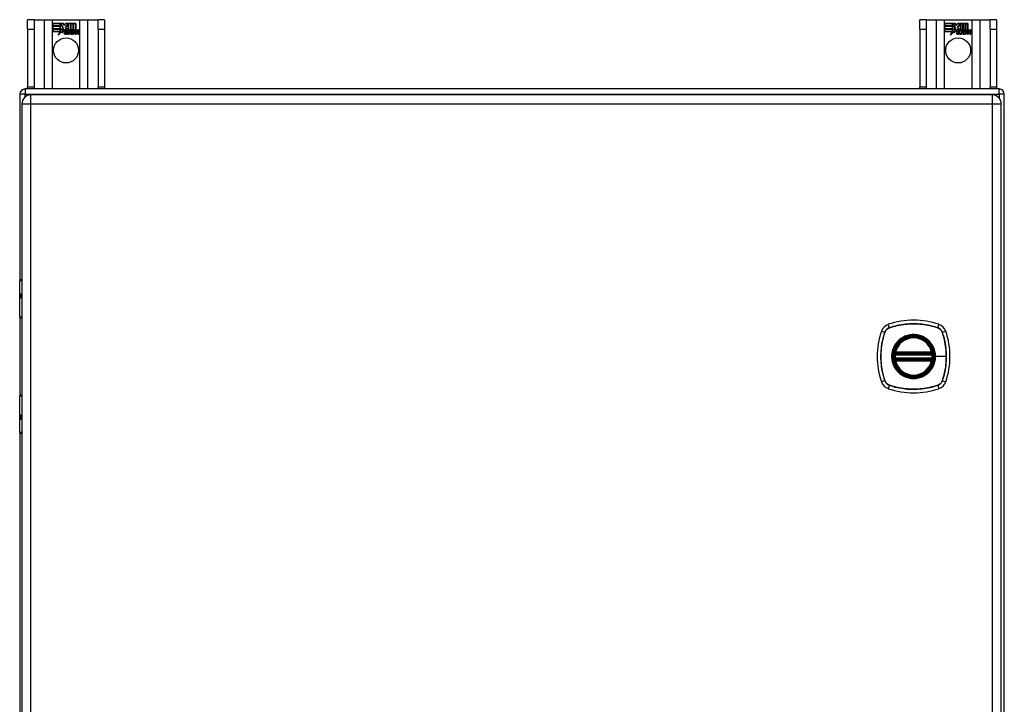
# Model space of a CAD drawing. Header units: inches. Extents: x 10 to 126, y 7 to 90.
# Tile 6 of 10: x 61 to 77, y 49 to 60. Entities that reach past the tile are written whole.
import ezdxf

# ---------------------------------------------------------------- set-up
doc = ezdxf.new("R2010")
doc.units = ezdxf.units.IN
doc.header["$MEASUREMENT"] = 0
doc.layers.add('Visible Edges(ANSI)', color=7, linetype='Continuous', lineweight=25)
doc.layers.add('Visible Tangent Edges(ANSI)', color=7, linetype='Continuous', lineweight=25)

msp = doc.modelspace()

# ---------------------------------------------------------------- linework, layer by layer
at = {"layer": 'Visible Edges(ANSI)'}
for p, q in [((60.781, 60.222), (60.676, 60.222)), ((60.676, 60.066), (60.676, 60.222)), ((60.781, 60.222), (60.781, 60.066)), ((60.781, 60.222), (60.945, 60.222)), ((60.945, 60.222), (61.08, 60.222)), ((61.08, 60.222), (61.522, 60.222)), ((61.522, 60.222), (61.657, 60.222)), ((61.657, 60.222), (61.821, 60.222)), ((61.821, 60.066), (61.821, 60.222)), ((61.926, 60.222), (61.821, 60.222)), ((61.926, 60.222), (61.926, 60.066)), ((75.281, 60.222), (75.176, 60.222)), ((75.176, 60.066), (75.176, 60.222)), ((75.281, 60.222), (75.281, 60.066)), ((75.281, 60.222), (75.445, 60.222)), ((75.445, 60.222), (75.58, 60.222)), ((75.58, 60.222), (76.022, 60.222)), ((76.022, 60.222), (76.157, 60.222)), ((76.157, 60.222), (76.321, 60.222)), ((76.321, 60.066), (76.321, 60.222)), ((76.426, 60.222), (76.321, 60.222)), ((76.426, 60.222), (76.426, 60.066)), ((60.676, 60.066), (60.676, 59.128)), ((60.781, 60.066), (60.781, 59.128)), ((61.085, 60.16), (61.252, 60.16)), ((61.085, 60.12), (61.085, 60.16)), ((61.085, 60.159), (61.085, 60.121)), ((61.252, 60.159), (61.085, 60.159)), ((61.085, 60.121), (61.207, 60.121)), ((61.208, 60.12), (61.085, 60.12)), ((61.085, 60.075), (61.085, 60.115)), ((61.085, 60.115), (61.208, 60.115)), ((61.085, 60.114), (61.085, 60.075)), ((61.207, 60.114), (61.085, 60.114)), ((61.085, 60.075), (61.207, 60.075)), ((61.208, 60.075), (61.085, 60.075)), ((61.085, 60.069), (61.208, 60.069)), ((61.085, 60.029), (61.085, 60.069)), ((61.207, 60.068), (61.085, 60.068)), ((61.085, 60.068), (61.085, 60.03)), ((61.085, 60.03), (61.207, 60.03)), ((61.206, 60.029), (61.085, 60.029)), ((61.175, 59.969), (61.206, 60.029)), ((61.23, 60.027), (61.175, 59.969)), ((61.207, 60.03), (61.178, 59.974)), ((61.178, 59.974), (61.23, 60.029)), ((61.207, 60.121), (61.207, 60.155)), ((61.207, 60.155), (61.212, 60.155)), ((61.207, 60.075), (61.207, 60.114)), ((61.207, 60.034), (61.207, 60.068)), ((61.209, 60.034), (61.207, 60.034)), ((61.208, 60.154), (61.208, 60.12)), ((61.211, 60.154), (61.208, 60.154)), ((61.208, 60.115), (61.208, 60.075)), ((61.208, 60.069), (61.208, 60.034)), ((61.208, 60.034), (61.209, 60.034)), ((61.209, 60.034), (61.227, 60.07)), ((61.227, 60.067), (61.209, 60.034)), ((61.254, 60.092), (61.211, 60.154)), ((61.212, 60.155), (61.255, 60.092)), ((61.227, 60.07), (61.23, 60.057)), ((61.229, 60.055), (61.227, 60.067)), ((61.255, 60.092), (61.229, 60.055)), ((61.23, 60.057), (61.254, 60.092)), ((61.23, 60.029), (61.233, 60.011)), ((61.232, 60.009), (61.23, 60.027)), ((61.271, 60.064), (61.232, 60.009)), ((61.233, 60.011), (61.272, 60.066)), ((61.252, 60.16), (61.274, 60.127)), ((61.274, 60.126), (61.252, 60.159)), ((61.28, 60.05), (61.271, 60.064)), ((61.272, 60.066), (61.28, 60.051)), ((61.274, 60.127), (61.291, 60.16)), ((61.292, 60.159), (61.274, 60.126)), ((61.284, 60.018), (61.33, 60.018)), ((61.33, 60.017), (61.285, 60.017)), ((61.286, 60.028), (61.316, 60.028)), ((61.317, 60.027), (61.286, 60.027)), ((61.291, 60.16), (61.375, 60.16)), ((61.291, 60.097), (61.334, 60.155)), ((61.316, 60.061), (61.291, 60.097)), ((61.374, 60.159), (61.292, 60.159)), ((61.334, 60.154), (61.292, 60.097)), ((61.292, 60.097), (61.318, 60.06)), ((61.329, 59.987), (61.36, 60.022)), ((61.361, 60.022), (61.331, 59.988)), ((61.334, 60.155), (61.338, 60.155)), ((61.337, 60.154), (61.334, 60.154)), ((61.337, 60.059), (61.337, 60.154)), ((61.366, 60.059), (61.337, 60.059)), ((61.338, 60.155), (61.338, 60.06)), ((61.338, 60.06), (61.366, 60.06)), ((61.36, 60.022), (61.342, 60.055)), ((61.342, 60.055), (61.363, 60.055)), ((61.344, 60.055), (61.361, 60.022)), ((61.362, 60.055), (61.344, 60.055)), ((61.349, 59.988), (61.366, 60.012)), ((61.366, 60.012), (61.349, 59.987)), ((61.372, 60.032), (61.362, 60.055)), ((61.363, 60.055), (61.372, 60.032)), ((61.366, 60.06), (61.374, 60.041)), ((61.375, 60.037), (61.366, 60.059)), ((61.366, 60.012), (61.37, 60.012)), ((61.369, 60.012), (61.366, 60.012)), ((61.378, 59.987), (61.369, 60.012)), ((61.37, 60.012), (61.379, 59.988)), ((61.375, 60.032), (61.372, 60.032)), ((61.372, 60.032), (61.375, 60.032)), ((61.374, 60.041), (61.374, 60.159)), ((61.375, 60.16), (61.375, 60.037)), ((61.392, 60.055), (61.375, 60.032)), ((61.375, 60.032), (61.392, 60.055)), ((61.38, 60.046), (61.38, 60.16)), ((61.38, 60.16), (61.417, 60.16)), ((61.39, 60.059), (61.38, 60.046)), ((61.381, 60.159), (61.381, 60.048)), ((61.417, 60.159), (61.381, 60.159)), ((61.381, 60.048), (61.389, 60.06)), ((61.381, 60.022), (61.41, 60.055)), ((61.397, 59.988), (61.381, 60.022)), ((61.412, 60.055), (61.382, 60.022)), ((61.382, 60.022), (61.399, 59.987)), ((61.389, 60.06), (61.417, 60.06)), ((61.417, 60.059), (61.39, 60.059)), ((61.41, 60.055), (61.392, 60.055)), ((61.392, 60.055), (61.412, 60.055)), ((61.407, 59.987), (61.419, 60.055)), ((61.42, 60.055), (61.408, 59.988)), ((61.417, 60.16), (61.417, 60.059)), ((61.417, 60.06), (61.417, 60.159)), ((61.419, 60.055), (61.433, 60.055)), ((61.433, 60.055), (61.42, 60.055)), ((61.423, 60.059), (61.423, 60.16)), ((61.423, 60.16), (61.46, 60.16)), ((61.423, 60.159), (61.423, 60.06)), ((61.459, 60.159), (61.423, 60.159)), ((61.423, 60.06), (61.439, 60.06)), ((61.438, 60.059), (61.423, 60.059)), ((61.423, 59.988), (61.428, 60.015)), ((61.429, 60.015), (61.424, 59.987)), ((61.432, 60.043), (61.433, 60.055)), ((61.433, 60.055), (61.432, 60.043)), ((61.436, 60.043), (61.432, 60.043)), ((61.432, 60.043), (61.436, 60.043)), ((61.437, 60.051), (61.438, 60.059)), ((61.439, 60.06), (61.438, 60.053)), ((61.45, 59.987), (61.457, 60.03)), ((61.458, 60.03), (61.451, 59.988)), ((61.459, 60.061), (61.459, 60.159)), ((61.46, 60.16), (61.46, 60.061)), ((61.465, 59.988), (61.47, 60.015)), ((61.471, 60.015), (61.466, 59.987)), ((61.5, 60.03), (61.492, 59.988)), ((61.492, 59.987), (61.499, 60.03)), ((61.507, 59.988), (61.516, 60.03)), ((61.516, 60.03), (61.508, 59.987)), ((61.821, 60.066), (61.821, 59.128)), ((61.926, 60.066), (61.926, 59.128)), ((75.176, 60.066), (75.176, 59.128)), ((75.281, 60.066), (75.281, 59.128)), ((75.585, 60.16), (75.752, 60.16)), ((75.585, 60.12), (75.585, 60.16)), ((75.585, 60.159), (75.585, 60.121)), ((75.752, 60.159), (75.585, 60.159)), ((75.585, 60.121), (75.707, 60.121)), ((75.708, 60.12), (75.585, 60.12)), ((75.585, 60.075), (75.585, 60.115)), ((75.585, 60.115), (75.708, 60.115)), ((75.585, 60.114), (75.585, 60.075)), ((75.707, 60.114), (75.585, 60.114)), ((75.585, 60.075), (75.707, 60.075)), ((75.708, 60.075), (75.585, 60.075)), ((75.585, 60.069), (75.708, 60.069)), ((75.585, 60.029), (75.585, 60.069)), ((75.707, 60.068), (75.585, 60.068)), ((75.585, 60.068), (75.585, 60.03)), ((75.585, 60.03), (75.707, 60.03)), ((75.706, 60.029), (75.585, 60.029)), ((75.675, 59.969), (75.706, 60.029)), ((75.73, 60.027), (75.675, 59.969)), ((75.707, 60.03), (75.678, 59.974)), ((75.678, 59.974), (75.73, 60.029)), ((75.707, 60.121), (75.707, 60.155)), ((75.707, 60.155), (75.712, 60.155)), ((75.707, 60.075), (75.707, 60.114)), ((75.707, 60.034), (75.707, 60.068)), ((75.709, 60.034), (75.707, 60.034)), ((75.708, 60.154), (75.708, 60.12)), ((75.711, 60.154), (75.708, 60.154)), ((75.708, 60.115), (75.708, 60.075)), ((75.708, 60.069), (75.708, 60.034)), ((75.708, 60.034), (75.709, 60.034)), ((75.709, 60.034), (75.727, 60.07)), ((75.727, 60.067), (75.709, 60.034)), ((75.754, 60.092), (75.711, 60.154)), ((75.712, 60.155), (75.755, 60.092)), ((75.727, 60.07), (75.73, 60.057)), ((75.729, 60.055), (75.727, 60.067)), ((75.755, 60.092), (75.729, 60.055)), ((75.73, 60.057), (75.754, 60.092)), ((75.73, 60.029), (75.733, 60.011)), ((75.732, 60.009), (75.73, 60.027)), ((75.771, 60.064), (75.732, 60.009)), ((75.733, 60.011), (75.772, 60.066)), ((75.752, 60.16), (75.774, 60.127)), ((75.774, 60.126), (75.752, 60.159)), ((75.78, 60.05), (75.771, 60.064)), ((75.772, 60.066), (75.78, 60.051)), ((75.774, 60.127), (75.791, 60.16)), ((75.792, 60.159), (75.774, 60.126)), ((75.784, 60.018), (75.83, 60.018)), ((75.83, 60.017), (75.785, 60.017)), ((75.786, 60.028), (75.816, 60.028)), ((75.817, 60.027), (75.786, 60.027)), ((75.791, 60.16), (75.875, 60.16)), ((75.791, 60.097), (75.834, 60.155)), ((75.816, 60.061), (75.791, 60.097)), ((75.874, 60.159), (75.792, 60.159)), ((75.834, 60.154), (75.792, 60.097)), ((75.792, 60.097), (75.818, 60.06)), ((75.829, 59.987), (75.86, 60.022)), ((75.861, 60.022), (75.831, 59.988)), ((75.834, 60.155), (75.838, 60.155)), ((75.837, 60.154), (75.834, 60.154)), ((75.837, 60.059), (75.837, 60.154)), ((75.866, 60.059), (75.837, 60.059)), ((75.838, 60.155), (75.838, 60.06)), ((75.838, 60.06), (75.866, 60.06)), ((75.86, 60.022), (75.842, 60.055)), ((75.842, 60.055), (75.863, 60.055)), ((75.844, 60.055), (75.861, 60.022)), ((75.862, 60.055), (75.844, 60.055)), ((75.849, 59.988), (75.866, 60.012)), ((75.866, 60.012), (75.849, 59.987)), ((75.872, 60.032), (75.862, 60.055)), ((75.863, 60.055), (75.872, 60.032)), ((75.866, 60.06), (75.874, 60.041)), ((75.875, 60.037), (75.866, 60.059)), ((75.866, 60.012), (75.87, 60.012)), ((75.869, 60.012), (75.866, 60.012)), ((75.878, 59.987), (75.869, 60.012)), ((75.87, 60.012), (75.879, 59.988)), ((75.875, 60.032), (75.872, 60.032)), ((75.872, 60.032), (75.875, 60.032)), ((75.874, 60.041), (75.874, 60.159)), ((75.875, 60.16), (75.875, 60.037)), ((75.892, 60.055), (75.875, 60.032)), ((75.875, 60.032), (75.892, 60.055)), ((75.88, 60.046), (75.88, 60.16)), ((75.88, 60.16), (75.917, 60.16)), ((75.89, 60.059), (75.88, 60.046)), ((75.881, 60.159), (75.881, 60.048)), ((75.917, 60.159), (75.881, 60.159)), ((75.881, 60.048), (75.889, 60.06)), ((75.881, 60.022), (75.91, 60.055)), ((75.897, 59.988), (75.881, 60.022)), ((75.912, 60.055), (75.882, 60.022)), ((75.882, 60.022), (75.899, 59.987)), ((75.889, 60.06), (75.917, 60.06)), ((75.917, 60.059), (75.89, 60.059)), ((75.91, 60.055), (75.892, 60.055)), ((75.892, 60.055), (75.912, 60.055)), ((75.907, 59.987), (75.919, 60.055)), ((75.92, 60.055), (75.908, 59.988)), ((75.917, 60.16), (75.917, 60.059)), ((75.917, 60.06), (75.917, 60.159)), ((75.919, 60.055), (75.933, 60.055)), ((75.933, 60.055), (75.92, 60.055)), ((75.923, 60.059), (75.923, 60.16)), ((75.923, 60.16), (75.96, 60.16)), ((75.923, 60.159), (75.923, 60.06)), ((75.959, 60.159), (75.923, 60.159)), ((75.923, 60.06), (75.939, 60.06)), ((75.938, 60.059), (75.923, 60.059)), ((75.923, 59.988), (75.928, 60.015)), ((75.929, 60.015), (75.924, 59.987)), ((75.932, 60.043), (75.933, 60.055)), ((75.933, 60.055), (75.932, 60.043)), ((75.936, 60.043), (75.932, 60.043)), ((75.932, 60.043), (75.936, 60.043)), ((75.937, 60.051), (75.938, 60.059)), ((75.939, 60.06), (75.938, 60.053)), ((75.95, 59.987), (75.957, 60.03)), ((75.958, 60.03), (75.951, 59.988)), ((75.959, 60.061), (75.959, 60.159)), ((75.96, 60.16), (75.96, 60.061)), ((75.965, 59.988), (75.97, 60.015)), ((75.971, 60.015), (75.966, 59.987)), ((76, 60.03), (75.992, 59.988)), ((75.992, 59.987), (75.999, 60.03)), ((76.007, 59.988), (76.016, 60.03)), ((76.016, 60.03), (76.008, 59.987)), ((76.321, 60.066), (76.321, 59.128)), ((76.426, 60.066), (76.426, 59.128)), ((61.321, 59.991), (61.321, 60.001)), ((61.322, 60.002), (61.322, 59.991)), ((61.349, 59.987), (61.329, 59.987)), ((61.331, 59.988), (61.349, 59.988)), ((61.399, 59.987), (61.378, 59.987)), ((61.379, 59.988), (61.397, 59.988)), ((61.424, 59.987), (61.407, 59.987)), ((61.408, 59.988), (61.423, 59.988)), ((61.466, 59.987), (61.45, 59.987)), ((61.451, 59.988), (61.465, 59.988)), ((61.492, 59.988), (61.507, 59.988)), ((61.508, 59.987), (61.492, 59.987)), ((75.821, 59.991), (75.821, 60.001)), ((75.822, 60.002), (75.822, 59.991)), ((75.849, 59.987), (75.829, 59.987)), ((75.831, 59.988), (75.849, 59.988)), ((75.899, 59.987), (75.878, 59.987)), ((75.879, 59.988), (75.897, 59.988)), ((75.924, 59.987), (75.907, 59.987)), ((75.908, 59.988), (75.923, 59.988)), ((75.966, 59.987), (75.95, 59.987)), ((75.951, 59.988), (75.965, 59.988)), ((75.992, 59.988), (76.007, 59.988)), ((76.008, 59.987), (75.992, 59.987)), ((76.467, 59.097), (60.635, 59.097)), ((60.676, 59.097), (60.676, 59.128)), ((60.781, 59.128), (60.781, 59.097)), ((61.821, 59.097), (61.821, 59.128)), ((61.926, 59.128), (61.926, 59.097)), ((75.176, 59.097), (75.176, 59.128)), ((75.281, 59.128), (75.281, 59.097)), ((76.321, 59.097), (76.321, 59.128)), ((76.426, 59.128), (76.426, 59.097)), ((60.551, 59.013), (60.551, 55.989)), ((76.355, 58.999), (60.729, 58.999)), ((76.551, 39.181), (76.551, 59.013)), ((60.583, 58.853), (60.583, 39.342)), ((76.501, 39.342), (76.501, 58.853)), ((60.548, 55.394), (60.548, 55.979)), ((60.568, 55.999), (60.583, 55.999)), ((60.583, 55.754), (60.579, 55.754)), ((60.579, 55.711), (60.583, 55.711)), ((60.551, 55.385), (60.551, 54.112)), ((60.583, 55.378), (60.564, 55.378)), ((74.78, 54.788), (75.373, 54.788)), ((74.784, 54.808), (75.369, 54.808)), ((75.373, 54.709), (74.78, 54.709)), ((75.369, 54.689), (74.784, 54.689)), ((60.548, 53.518), (60.548, 54.103)), ((60.564, 54.119), (60.583, 54.119)), ((60.583, 53.786), (60.579, 53.786)), ((60.579, 53.743), (60.583, 53.743)), ((60.551, 53.508), (60.551, 44.686)), ((60.583, 53.499), (60.568, 53.499))]:
    msp.add_line(p, q, dxfattribs=at)
at = {"layer": 'Visible Edges(ANSI)', "flags": 128}
for points in [[(74.768, 54.802), (74.768, 54.802), (74.768, 54.802), (74.768, 54.801), (74.768, 54.801), (74.768, 54.8), (74.768, 54.8), (74.768, 54.799), (74.768, 54.798), (74.767, 54.798), (74.767, 54.797), (74.767, 54.796), (74.767, 54.795), (74.767, 54.793), (74.767, 54.792), (74.766, 54.791), (74.766, 54.789), (74.766, 54.788), (74.766, 54.787), (74.766, 54.785), (74.766, 54.784), (74.765, 54.782), (74.765, 54.78), (74.765, 54.779), (74.765, 54.777)], [(75.388, 54.777), (75.388, 54.779), (75.388, 54.78), (75.388, 54.782), (75.388, 54.784), (75.387, 54.785), (75.387, 54.787), (75.387, 54.788), (75.387, 54.789), (75.387, 54.791), (75.387, 54.792), (75.386, 54.793), (75.386, 54.795), (75.386, 54.796), (75.386, 54.797), (75.386, 54.798), (75.386, 54.798), (75.385, 54.799), (75.385, 54.8), (75.385, 54.8), (75.385, 54.801), (75.385, 54.801), (75.385, 54.802), (75.385, 54.802), (75.385, 54.802)], [(74.765, 54.72), (74.765, 54.718), (74.765, 54.717), (74.765, 54.715), (74.766, 54.714), (74.766, 54.712), (74.766, 54.711), (74.766, 54.709), (74.766, 54.708), (74.766, 54.706), (74.767, 54.705), (74.767, 54.704), (74.767, 54.703), (74.767, 54.701), (74.767, 54.7), (74.767, 54.7), (74.768, 54.699), (74.768, 54.698), (74.768, 54.697), (74.768, 54.697), (74.768, 54.696), (74.768, 54.696), (74.768, 54.696), (74.768, 54.695), (74.768, 54.695)], [(75.385, 54.695), (75.385, 54.695), (75.385, 54.696), (75.385, 54.696), (75.385, 54.696), (75.385, 54.697), (75.385, 54.697), (75.385, 54.698), (75.386, 54.699), (75.386, 54.7), (75.386, 54.7), (75.386, 54.701), (75.386, 54.703), (75.386, 54.704), (75.387, 54.705), (75.387, 54.706), (75.387, 54.708), (75.387, 54.709), (75.387, 54.711), (75.387, 54.712), (75.388, 54.714), (75.388, 54.715), (75.388, 54.717), (75.388, 54.718), (75.388, 54.72)]]:
    msp.add_lwpolyline(points, dxfattribs=at)
at = {"layer": 'Visible Edges(ANSI)'}
for centre, radius in [((61.301, 59.722), 0.203), ((75.801, 59.722), 0.203), ((75.077, 54.749), 0.32), ((75.077, 54.749), 0.315)]:
    msp.add_circle(centre, radius, dxfattribs=at)
for centre, radius, start, end in [((61.317, 60.011), 0.0498, 134.1684, 176.5646), ((61.292, 60.012), 0.0247, 176.5646, 261.5605), ((61.317, 60.011), 0.049, 134.1684, 176.5646), ((61.292, 60.012), 0.0239, 176.5646, 261.5605), ((61.308, 60.02), 0.042, 79.6582, 131.9139), ((61.308, 60.02), 0.0412, 77.079, 133.1785), ((61.308, 60.02), 0.0374, 80.4085, 134.1684), ((61.308, 60.02), 0.0366, 80.3604, 134.1684), ((61.296, 60.013), 0.0127, 160.9907, 244.6784), ((61.296, 60.013), 0.012, 163.5261, 244.6784), ((61.307, 60.025), 0.0218, 109.3797, 175.226), ((61.307, 60.025), 0.021, 109.3797, 172.9975), ((61.305, 60.032), 0.0144, 51.1652, 109.3797), ((61.305, 60.032), 0.0137, 51.1652, 109.3797), ((61.306, 60.034), 0.0119, 331.4547, 51.1652), ((61.306, 60.034), 0.0127, 329.421, 51.1652), ((61.313, 60.038), 0.019, 23.8445, 85.0802), ((61.313, 60.038), 0.0183, 23.8445, 85.1757), ((61.298, 60.031), 0.0345, 336.9643, 23.8445), ((61.298, 60.031), 0.0352, 336.1555, 23.8445), ((61.486, 60.005), 0.0589, 147.5992, 170), ((61.486, 60.005), 0.0581, 147.5992, 170), ((61.461, 60.027), 0.0293, 89.4776, 148.2123), ((61.461, 60.027), 0.03, 89.4776, 147.4114), ((61.45, 60.028), 0.0165, 96.03, 147.5992), ((61.459, 60.031), 0.03, 88.7952, 136.5849), ((61.45, 60.028), 0.0157, 96.03, 147.5992), ((61.459, 60.031), 0.0307, 90.2222, 132.7339), ((61.449, 60.036), 0.00825, 23.5571, 96.03), ((61.449, 60.036), 0.0075, 23.5571, 96.03), ((61.442, 60.033), 0.0154, 350, 23.5571), ((61.442, 60.033), 0.0161, 350, 23.5571), ((61.461, 60.045), 0.0119, 16.9928, 89.4776), ((61.461, 60.045), 0.0127, 16.9928, 89.4776), ((61.528, 60.006), 0.0589, 148.5524, 170.8204), ((61.528, 60.006), 0.0581, 148.5584, 170.8257), ((61.439, 60.038), 0.0353, 357.7769, 16.9928), ((61.503, 60.027), 0.0299, 89.6788, 160.8136), ((61.439, 60.038), 0.036, 3.6169, 16.9928), ((61.503, 60.027), 0.0307, 89.6788, 153.9508), ((61.492, 60.028), 0.0165, 96.1027, 147.6301), ((61.492, 60.028), 0.0157, 96.1027, 147.6083), ((61.491, 60.036), 0.00825, 23.5487, 96.1027), ((61.491, 60.036), 0.0075, 23.5487, 96.1027), ((61.484, 60.033), 0.0154, 349.9922, 23.5487), ((61.484, 60.033), 0.0161, 349.9924, 23.5487), ((61.503, 60.044), 0.0124, 18.4748, 89.6788), ((61.503, 60.044), 0.0131, 18.4748, 89.6788), ((61.481, 60.037), 0.0352, 349, 18.4748), ((61.481, 60.037), 0.036, 349, 18.4748), ((75.817, 60.011), 0.0498, 134.1684, 176.5646), ((75.792, 60.012), 0.0247, 176.5646, 261.5605), ((75.817, 60.011), 0.049, 134.1684, 176.5646), ((75.792, 60.012), 0.0239, 176.5646, 261.5605), ((75.808, 60.02), 0.042, 79.6582, 131.9139), ((75.808, 60.02), 0.0412, 77.079, 133.1785), ((75.808, 60.02), 0.0374, 80.4085, 134.1684), ((75.808, 60.02), 0.0366, 80.3604, 134.1684), ((75.796, 60.013), 0.0127, 160.9907, 244.6784), ((75.796, 60.013), 0.012, 163.5261, 244.6784), ((75.807, 60.025), 0.0218, 109.3797, 175.226), ((75.807, 60.025), 0.021, 109.3797, 172.9975), ((75.805, 60.032), 0.0144, 51.1652, 109.3797), ((75.805, 60.032), 0.0137, 51.1652, 109.3797), ((75.806, 60.034), 0.0119, 331.4547, 51.1652), ((75.806, 60.034), 0.0127, 329.421, 51.1652), ((75.813, 60.038), 0.019, 23.8445, 85.0802), ((75.813, 60.038), 0.0183, 23.8445, 85.1757), ((75.798, 60.031), 0.0345, 336.9643, 23.8445), ((75.798, 60.031), 0.0352, 336.1555, 23.8445), ((75.986, 60.005), 0.0589, 147.5992, 170), ((75.986, 60.005), 0.0581, 147.5992, 170), ((75.961, 60.027), 0.0293, 89.4776, 148.2123), ((75.961, 60.027), 0.03, 89.4776, 147.4114), ((75.95, 60.028), 0.0165, 96.03, 147.5992), ((75.959, 60.031), 0.03, 88.7952, 136.5849), ((75.95, 60.028), 0.0157, 96.03, 147.5992), ((75.959, 60.031), 0.0307, 90.2222, 132.7339), ((75.949, 60.036), 0.00825, 23.5571, 96.03), ((75.949, 60.036), 0.0075, 23.5571, 96.03), ((75.942, 60.033), 0.0154, 350, 23.5571), ((75.942, 60.033), 0.0161, 350, 23.5571), ((75.961, 60.045), 0.0119, 16.9928, 89.4776), ((75.961, 60.045), 0.0127, 16.9928, 89.4776), ((76.028, 60.006), 0.0589, 148.5524, 170.8204), ((76.028, 60.006), 0.0581, 148.5584, 170.8257), ((75.939, 60.038), 0.0353, 357.7769, 16.9928), ((76.003, 60.027), 0.0299, 89.6788, 160.8136), ((75.939, 60.038), 0.036, 3.6169, 16.9928), ((76.003, 60.027), 0.0307, 89.6788, 153.9508), ((75.992, 60.028), 0.0165, 96.1027, 147.6301), ((75.992, 60.028), 0.0157, 96.1027, 147.6083), ((75.991, 60.036), 0.00825, 23.5487, 96.1027), ((75.991, 60.036), 0.0075, 23.5487, 96.1027), ((75.984, 60.033), 0.0154, 349.9922, 23.5487), ((75.984, 60.033), 0.0161, 349.9924, 23.5487), ((76.003, 60.044), 0.0124, 18.4748, 89.6788), ((76.003, 60.044), 0.0131, 18.4748, 89.6788), ((75.981, 60.037), 0.0352, 349, 18.4748), ((75.981, 60.037), 0.036, 349, 18.4748), ((61.3, 60.063), 0.0751, 261.5605, 286.9141), ((61.3, 60.063), 0.0759, 261.5605, 287.3343), ((61.307, 60.037), 0.0384, 244.6784, 292.5609), ((61.307, 60.037), 0.0391, 244.6784, 290.9242), ((75.8, 60.063), 0.0751, 261.5605, 286.9141), ((75.8, 60.063), 0.0759, 261.5605, 287.3343), ((75.807, 60.037), 0.0384, 244.6784, 292.5609), ((75.807, 60.037), 0.0391, 244.6784, 290.9242), ((60.635, 59.013), 0.084, 90, 180), ((76.467, 59.013), 0.084, 0, 90), ((60.729, 58.853), 0.146, 90, 180), ((76.355, 58.853), 0.146, 0, 90), ((60.568, 55.979), 0.0197, 90, 180), ((60.564, 55.394), 0.0157, 180, 270), ((74.722, 55.103), 0.177, 108.7722, 161.2278), ((75.077, 54.06), 1.28, 71.2278, 108.7722), ((75.431, 55.103), 0.177, 18.7722, 71.2278), ((75.766, 54.749), 1.28, 161.2278, 198.7722), ((75.077, 54.749), 0.313, 13.6344, 166.3656), ((74.388, 54.749), 1.28, 341.2278, 18.7722), ((75.077, 54.749), 0.313, 174.7499, 185.2501), ((75.077, 54.749), 0.313, 166.3656, 170.216), ((74.78, 54.8), 0.0118, 170.216, 270), ((74.784, 54.82), 0.0118, 166.3656, 270), ((75.369, 54.82), 0.0118, 270, 13.6344), ((75.373, 54.8), 0.0118, 270, 9.784), ((75.077, 54.749), 0.313, 9.784, 13.6344), ((75.077, 54.749), 0.313, 354.7499, 5.2501), ((74.78, 54.697), 0.0118, 90, 189.784), ((75.077, 54.749), 0.313, 189.784, 193.6344), ((74.784, 54.678), 0.0118, 90, 193.6344), ((75.077, 54.749), 0.313, 193.6344, 346.3656), ((75.369, 54.678), 0.0118, 346.3656, 90), ((75.373, 54.697), 0.0118, 350.216, 90), ((75.077, 54.749), 0.313, 346.3656, 350.216), ((74.722, 54.394), 0.177, 198.7722, 251.2278), ((75.431, 54.394), 0.177, 288.7722, 341.2278), ((60.564, 54.103), 0.0157, 90, 180), ((75.077, 55.438), 1.28, 251.2278, 288.7722), ((60.568, 53.518), 0.0197, 180, 270)]:
    msp.add_arc(centre, radius, start, end, dxfattribs=at)
at = {"layer": 'Visible Tangent Edges(ANSI)'}
for p, q in [((60.945, 60.222), (60.945, 59.097)), ((61.08, 59.097), (61.08, 60.222)), ((61.522, 60.222), (61.522, 59.097)), ((61.657, 59.097), (61.657, 60.222)), ((75.445, 60.222), (75.445, 59.097)), ((75.58, 59.097), (75.58, 60.222)), ((76.022, 60.222), (76.022, 59.097)), ((76.157, 59.097), (76.157, 60.222)), ((60.676, 60.066), (60.781, 60.066)), ((61.821, 60.066), (61.926, 60.066)), ((75.176, 60.066), (75.281, 60.066)), ((76.321, 60.066), (76.426, 60.066)), ((60.635, 59.097), (60.635, 59.013)), ((60.781, 59.128), (60.676, 59.128)), ((61.926, 59.128), (61.821, 59.128)), ((75.281, 59.128), (75.176, 59.128)), ((76.426, 59.128), (76.321, 59.128)), ((76.467, 59.013), (76.467, 59.097)), ((60.635, 59.013), (60.551, 59.013)), ((60.635, 59.013), (76.467, 59.013)), ((60.635, 58.965), (60.635, 59.013)), ((60.729, 58.853), (60.729, 58.999)), ((76.355, 58.999), (76.355, 58.853)), ((76.467, 59.013), (76.467, 58.946)), ((76.551, 59.013), (76.467, 59.013)), ((60.583, 58.853), (60.729, 58.853)), ((60.729, 58.853), (76.355, 58.853)), ((60.729, 39.342), (60.729, 58.853)), ((76.355, 58.853), (76.501, 58.853)), ((76.355, 58.853), (76.355, 39.342)), ((60.583, 55.979), (60.548, 55.979)), ((60.571, 55.764), (60.583, 55.764)), ((60.583, 55.701), (60.571, 55.701)), ((60.548, 55.394), (60.583, 55.394)), ((74.683, 55.216), (74.665, 55.271)), ((74.684, 55.214), (74.685, 55.214)), ((75.469, 55.214), (75.469, 55.214)), ((75.47, 55.216), (75.488, 55.271)), ((74.554, 55.16), (74.609, 55.142)), ((74.611, 55.141), (74.611, 55.141)), ((75.542, 55.141), (75.542, 55.141)), ((75.544, 55.142), (75.599, 55.16)), ((74.765, 54.777), (74.777, 54.776)), ((74.774, 54.801), (74.768, 54.802)), ((74.772, 54.822), (74.784, 54.82)), ((74.777, 54.776), (75.377, 54.776)), ((74.78, 54.788), (74.78, 54.798)), ((74.784, 54.808), (74.784, 54.82)), ((75.369, 54.82), (74.784, 54.82)), ((74.784, 54.798), (74.784, 54.808)), ((74.784, 54.798), (75.369, 54.798)), ((75.369, 54.82), (75.381, 54.822)), ((75.369, 54.82), (75.369, 54.808)), ((75.369, 54.808), (75.369, 54.798)), ((75.373, 54.798), (75.373, 54.788)), ((75.377, 54.776), (75.388, 54.777)), ((75.385, 54.802), (75.379, 54.801)), ((75.429, 54.749), (75.433, 54.749)), ((75.607, 54.749), (75.433, 54.749)), ((74.765, 54.72), (74.777, 54.721)), ((74.768, 54.695), (74.774, 54.696)), ((74.784, 54.678), (74.772, 54.675)), ((75.377, 54.721), (74.777, 54.721)), ((74.78, 54.699), (74.78, 54.709)), ((74.784, 54.689), (74.784, 54.699)), ((75.369, 54.699), (74.784, 54.699)), ((74.784, 54.678), (74.784, 54.689)), ((74.784, 54.678), (75.369, 54.678)), ((75.369, 54.699), (75.369, 54.689)), ((75.369, 54.689), (75.369, 54.678)), ((75.381, 54.675), (75.369, 54.678)), ((75.373, 54.709), (75.373, 54.699)), ((75.377, 54.721), (75.388, 54.72)), ((75.379, 54.696), (75.385, 54.695)), ((74.609, 54.355), (74.554, 54.337)), ((74.611, 54.356), (74.611, 54.357)), ((74.683, 54.281), (74.665, 54.226)), ((74.685, 54.283), (74.684, 54.283)), ((75.469, 54.283), (75.469, 54.283)), ((75.47, 54.281), (75.488, 54.226)), ((75.542, 54.357), (75.542, 54.356)), ((75.544, 54.355), (75.599, 54.337)), ((60.583, 54.103), (60.548, 54.103)), ((60.571, 53.796), (60.583, 53.796)), ((60.583, 53.733), (60.571, 53.733)), ((60.548, 53.518), (60.583, 53.518))]:
    msp.add_line(p, q, dxfattribs=at)
at = {"layer": 'Visible Tangent Edges(ANSI)', "flags": 128}
for points in [[(60.571, 55.764), (60.569, 55.764), (60.567, 55.763), (60.565, 55.762), (60.563, 55.76), (60.562, 55.758), (60.56, 55.756), (60.559, 55.753), (60.558, 55.749), (60.558, 55.745), (60.557, 55.741), (60.557, 55.737), (60.557, 55.733), (60.557, 55.728), (60.557, 55.724), (60.558, 55.72), (60.558, 55.716), (60.559, 55.713), (60.56, 55.71), (60.562, 55.707), (60.563, 55.705), (60.565, 55.703), (60.567, 55.702), (60.569, 55.702), (60.571, 55.701)], [(60.579, 55.711), (60.577, 55.711), (60.576, 55.712), (60.574, 55.713), (60.572, 55.714), (60.571, 55.715), (60.569, 55.717), (60.568, 55.719), (60.568, 55.722), (60.567, 55.724), (60.566, 55.727), (60.566, 55.73), (60.566, 55.733), (60.566, 55.736), (60.566, 55.739), (60.567, 55.741), (60.568, 55.744), (60.568, 55.746), (60.569, 55.749), (60.571, 55.75), (60.572, 55.752), (60.574, 55.753), (60.576, 55.754), (60.577, 55.754), (60.579, 55.754)], [(74.683, 55.216), (74.679, 55.215), (74.675, 55.213), (74.671, 55.211), (74.667, 55.209), (74.663, 55.207), (74.659, 55.205), (74.655, 55.202), (74.651, 55.199), (74.648, 55.197), (74.644, 55.194), (74.641, 55.191), (74.637, 55.188), (74.634, 55.184), (74.631, 55.181), (74.628, 55.177), (74.626, 55.174), (74.623, 55.17), (74.621, 55.166), (74.618, 55.162), (74.616, 55.158), (74.614, 55.154), (74.612, 55.15), (74.611, 55.146), (74.609, 55.142)], [(74.611, 55.141), (74.613, 55.145), (74.614, 55.149), (74.616, 55.153), (74.618, 55.157), (74.62, 55.161), (74.623, 55.165), (74.625, 55.169), (74.628, 55.172), (74.63, 55.176), (74.633, 55.179), (74.636, 55.183), (74.639, 55.186), (74.642, 55.189), (74.646, 55.192), (74.649, 55.195), (74.653, 55.198), (74.656, 55.2), (74.66, 55.203), (74.664, 55.205), (74.668, 55.207), (74.672, 55.209), (74.676, 55.211), (74.68, 55.213), (74.684, 55.214)], [(75.47, 55.216), (75.438, 55.226), (75.406, 55.236), (75.374, 55.244), (75.341, 55.252), (75.308, 55.259), (75.275, 55.265), (75.242, 55.269), (75.209, 55.274), (75.176, 55.277), (75.142, 55.279), (75.109, 55.28), (75.076, 55.281), (75.043, 55.28), (75.009, 55.279), (74.976, 55.277), (74.943, 55.273), (74.91, 55.269), (74.877, 55.264), (74.844, 55.259), (74.812, 55.252), (74.779, 55.244), (74.747, 55.236), (74.715, 55.226), (74.683, 55.216)], [(74.685, 55.214), (74.716, 55.224), (74.748, 55.234), (74.78, 55.242), (74.812, 55.25), (74.845, 55.257), (74.877, 55.263), (74.91, 55.268), (74.943, 55.272), (74.976, 55.275), (75.009, 55.278), (75.043, 55.279), (75.076, 55.279), (75.109, 55.279), (75.142, 55.278), (75.176, 55.275), (75.209, 55.272), (75.242, 55.268), (75.275, 55.263), (75.308, 55.257), (75.34, 55.25), (75.373, 55.243), (75.405, 55.234), (75.437, 55.224), (75.469, 55.214)], [(75.469, 55.214), (75.473, 55.213), (75.477, 55.211), (75.481, 55.209), (75.485, 55.207), (75.489, 55.205), (75.493, 55.203), (75.497, 55.2), (75.5, 55.198), (75.504, 55.195), (75.507, 55.192), (75.511, 55.189), (75.514, 55.186), (75.517, 55.183), (75.52, 55.179), (75.523, 55.176), (75.526, 55.172), (75.528, 55.169), (75.531, 55.165), (75.533, 55.161), (75.535, 55.157), (75.537, 55.153), (75.539, 55.149), (75.541, 55.145), (75.542, 55.141)], [(75.544, 55.142), (75.543, 55.146), (75.541, 55.15), (75.539, 55.154), (75.537, 55.158), (75.535, 55.162), (75.533, 55.166), (75.53, 55.17), (75.528, 55.174), (75.525, 55.177), (75.522, 55.181), (75.519, 55.184), (75.516, 55.188), (75.512, 55.191), (75.509, 55.194), (75.506, 55.197), (75.502, 55.199), (75.498, 55.202), (75.494, 55.205), (75.49, 55.207), (75.486, 55.209), (75.482, 55.211), (75.478, 55.213), (75.474, 55.215), (75.47, 55.216)], [(74.609, 55.142), (74.599, 55.11), (74.589, 55.078), (74.581, 55.046), (74.573, 55.013), (74.566, 54.98), (74.561, 54.947), (74.556, 54.914), (74.552, 54.881), (74.548, 54.848), (74.546, 54.814), (74.545, 54.781), (74.544, 54.748), (74.545, 54.715), (74.546, 54.681), (74.549, 54.648), (74.552, 54.615), (74.556, 54.582), (74.561, 54.549), (74.567, 54.516), (74.573, 54.484), (74.581, 54.451), (74.589, 54.419), (74.599, 54.387), (74.609, 54.355)], [(74.611, 54.357), (74.601, 54.388), (74.591, 54.42), (74.583, 54.452), (74.575, 54.484), (74.568, 54.517), (74.562, 54.549), (74.557, 54.582), (74.553, 54.615), (74.55, 54.648), (74.548, 54.681), (74.546, 54.715), (74.546, 54.748), (74.546, 54.781), (74.548, 54.814), (74.55, 54.848), (74.553, 54.881), (74.557, 54.914), (74.562, 54.947), (74.568, 54.98), (74.575, 55.012), (74.583, 55.045), (74.591, 55.077), (74.601, 55.109), (74.611, 55.141)], [(75.429, 54.749), (75.417, 54.657), (75.382, 54.572), (75.326, 54.499), (75.253, 54.443), (75.168, 54.408), (75.076, 54.396), (74.985, 54.408), (74.9, 54.444), (74.827, 54.5), (74.771, 54.572), (74.736, 54.658), (74.724, 54.749), (74.736, 54.84), (74.772, 54.925), (74.828, 54.998), (74.9, 55.054), (74.985, 55.089), (75.077, 55.101), (75.168, 55.089), (75.253, 55.053), (75.326, 54.998), (75.382, 54.925), (75.417, 54.84), (75.429, 54.749)], [(75.304, 55.023), (75.288, 55.036), (75.271, 55.047), (75.254, 55.058), (75.235, 55.068), (75.217, 55.077), (75.198, 55.084), (75.178, 55.091), (75.158, 55.096), (75.138, 55.1), (75.118, 55.103), (75.097, 55.105), (75.077, 55.105), (75.056, 55.105), (75.035, 55.103), (75.015, 55.1), (74.995, 55.096), (74.975, 55.091), (74.955, 55.084), (74.936, 55.077), (74.918, 55.068), (74.899, 55.058), (74.882, 55.047), (74.865, 55.036), (74.849, 55.023)], [(75.542, 55.141), (75.548, 55.125), (75.553, 55.109), (75.557, 55.093), (75.562, 55.077), (75.566, 55.061), (75.571, 55.045), (75.574, 55.029), (75.578, 55.013), (75.582, 54.996), (75.585, 54.98), (75.588, 54.964), (75.591, 54.947), (75.594, 54.931), (75.596, 54.914), (75.598, 54.898), (75.6, 54.881), (75.602, 54.865), (75.603, 54.848), (75.605, 54.832), (75.606, 54.815), (75.606, 54.798), (75.607, 54.782), (75.607, 54.765), (75.607, 54.749)], [(75.544, 54.355), (75.554, 54.387), (75.564, 54.419), (75.572, 54.451), (75.58, 54.484), (75.587, 54.517), (75.593, 54.55), (75.598, 54.583), (75.602, 54.616), (75.605, 54.649), (75.607, 54.682), (75.608, 54.716), (75.609, 54.749), (75.608, 54.782), (75.607, 54.816), (75.605, 54.849), (75.601, 54.882), (75.597, 54.915), (75.592, 54.948), (75.587, 54.981), (75.58, 55.014), (75.572, 55.046), (75.564, 55.078), (75.554, 55.11), (75.544, 55.142)], [(74.802, 54.976), (74.789, 54.96), (74.778, 54.943), (74.767, 54.926), (74.757, 54.907), (74.748, 54.889), (74.741, 54.869), (74.734, 54.85), (74.729, 54.83), (74.725, 54.81), (74.722, 54.79), (74.72, 54.769), (74.72, 54.748), (74.72, 54.728), (74.722, 54.707), (74.725, 54.687), (74.729, 54.667), (74.735, 54.647), (74.741, 54.627), (74.749, 54.608), (74.757, 54.589), (74.767, 54.571), (74.778, 54.554), (74.789, 54.537), (74.802, 54.521)], [(74.849, 55.023), (74.847, 55.021), (74.845, 55.02), (74.843, 55.018), (74.841, 55.016), (74.839, 55.014), (74.836, 55.012), (74.834, 55.01), (74.832, 55.008), (74.83, 55.007), (74.828, 55.005), (74.826, 55.003), (74.824, 55.001), (74.822, 54.999), (74.821, 54.997), (74.819, 54.995), (74.817, 54.993), (74.815, 54.991), (74.813, 54.989), (74.811, 54.987), (74.809, 54.985), (74.807, 54.982), (74.806, 54.98), (74.804, 54.978), (74.802, 54.976)], [(75.351, 54.976), (75.349, 54.978), (75.348, 54.98), (75.346, 54.982), (75.344, 54.985), (75.342, 54.987), (75.34, 54.989), (75.338, 54.991), (75.336, 54.993), (75.335, 54.995), (75.333, 54.997), (75.331, 54.999), (75.329, 55.001), (75.327, 55.003), (75.325, 55.005), (75.323, 55.007), (75.321, 55.008), (75.319, 55.01), (75.317, 55.012), (75.315, 55.014), (75.313, 55.016), (75.31, 55.018), (75.308, 55.02), (75.306, 55.021), (75.304, 55.023)], [(75.433, 54.749), (75.433, 54.759), (75.433, 54.769), (75.432, 54.779), (75.431, 54.79), (75.43, 54.8), (75.428, 54.81), (75.426, 54.82), (75.424, 54.83), (75.421, 54.84), (75.419, 54.85), (75.416, 54.86), (75.412, 54.87), (75.409, 54.879), (75.405, 54.889), (75.401, 54.898), (75.396, 54.907), (75.391, 54.917), (75.386, 54.926), (75.381, 54.934), (75.376, 54.943), (75.37, 54.952), (75.364, 54.96), (75.358, 54.968), (75.351, 54.976)], [(74.772, 54.822), (74.772, 54.821), (74.772, 54.82), (74.772, 54.819), (74.772, 54.819), (74.772, 54.818), (74.771, 54.817), (74.771, 54.816), (74.771, 54.815), (74.771, 54.814), (74.771, 54.813), (74.771, 54.812), (74.771, 54.811), (74.771, 54.81), (74.772, 54.809), (74.772, 54.808), (74.772, 54.807), (74.772, 54.806), (74.772, 54.806), (74.772, 54.805), (74.773, 54.804), (74.773, 54.803), (74.773, 54.802), (74.774, 54.801), (74.774, 54.801)], [(74.774, 54.801), (74.774, 54.801), (74.774, 54.8), (74.775, 54.8), (74.775, 54.8), (74.775, 54.8), (74.775, 54.8), (74.776, 54.8), (74.776, 54.799), (74.776, 54.799), (74.776, 54.799), (74.776, 54.799), (74.777, 54.799), (74.777, 54.799), (74.777, 54.799), (74.777, 54.799), (74.778, 54.799), (74.778, 54.798), (74.778, 54.798), (74.778, 54.798), (74.779, 54.798), (74.779, 54.798), (74.779, 54.798), (74.78, 54.798), (74.78, 54.798)], [(74.777, 54.776), (74.777, 54.777), (74.777, 54.778), (74.777, 54.778), (74.777, 54.779), (74.777, 54.78), (74.778, 54.781), (74.778, 54.781), (74.778, 54.782), (74.778, 54.783), (74.778, 54.783), (74.779, 54.784), (74.779, 54.784), (74.779, 54.785), (74.779, 54.785), (74.779, 54.786), (74.779, 54.786), (74.779, 54.787), (74.779, 54.787), (74.78, 54.787), (74.78, 54.788), (74.78, 54.788), (74.78, 54.788), (74.78, 54.788), (74.78, 54.788)], [(74.78, 54.798), (74.78, 54.798), (74.78, 54.798), (74.78, 54.798), (74.78, 54.798), (74.781, 54.798), (74.781, 54.798), (74.781, 54.798), (74.781, 54.798), (74.781, 54.798), (74.781, 54.798), (74.782, 54.798), (74.782, 54.798), (74.782, 54.798), (74.782, 54.798), (74.782, 54.798), (74.783, 54.798), (74.783, 54.798), (74.783, 54.798), (74.783, 54.798), (74.783, 54.798), (74.783, 54.798), (74.784, 54.798), (74.784, 54.798), (74.784, 54.798)], [(75.351, 54.521), (75.358, 54.529), (75.364, 54.537), (75.37, 54.546), (75.376, 54.554), (75.381, 54.563), (75.386, 54.572), (75.391, 54.581), (75.396, 54.59), (75.401, 54.599), (75.405, 54.608), (75.409, 54.618), (75.412, 54.628), (75.416, 54.637), (75.419, 54.647), (75.421, 54.657), (75.424, 54.667), (75.426, 54.677), (75.428, 54.687), (75.43, 54.697), (75.431, 54.708), (75.432, 54.718), (75.433, 54.728), (75.433, 54.738), (75.433, 54.749)], [(75.369, 54.798), (75.369, 54.798), (75.37, 54.798), (75.37, 54.798), (75.37, 54.798), (75.37, 54.798), (75.37, 54.798), (75.37, 54.798), (75.371, 54.798), (75.371, 54.798), (75.371, 54.798), (75.371, 54.798), (75.371, 54.798), (75.372, 54.798), (75.372, 54.798), (75.372, 54.798), (75.372, 54.798), (75.372, 54.798), (75.372, 54.798), (75.373, 54.798), (75.373, 54.798), (75.373, 54.798), (75.373, 54.798), (75.373, 54.798), (75.373, 54.798)], [(75.373, 54.798), (75.374, 54.798), (75.374, 54.798), (75.374, 54.798), (75.374, 54.798), (75.375, 54.798), (75.375, 54.798), (75.375, 54.798), (75.375, 54.799), (75.376, 54.799), (75.376, 54.799), (75.376, 54.799), (75.376, 54.799), (75.377, 54.799), (75.377, 54.799), (75.377, 54.799), (75.377, 54.799), (75.378, 54.8), (75.378, 54.8), (75.378, 54.8), (75.378, 54.8), (75.378, 54.8), (75.379, 54.8), (75.379, 54.801), (75.379, 54.801)], [(75.373, 54.788), (75.373, 54.788), (75.373, 54.788), (75.373, 54.788), (75.374, 54.788), (75.374, 54.787), (75.374, 54.787), (75.374, 54.787), (75.374, 54.786), (75.374, 54.786), (75.374, 54.785), (75.374, 54.785), (75.375, 54.784), (75.375, 54.784), (75.375, 54.783), (75.375, 54.783), (75.375, 54.782), (75.375, 54.781), (75.376, 54.781), (75.376, 54.78), (75.376, 54.779), (75.376, 54.778), (75.376, 54.778), (75.376, 54.777), (75.377, 54.776)], [(75.379, 54.801), (75.379, 54.801), (75.38, 54.802), (75.38, 54.803), (75.38, 54.804), (75.381, 54.805), (75.381, 54.806), (75.381, 54.806), (75.381, 54.807), (75.382, 54.808), (75.382, 54.809), (75.382, 54.81), (75.382, 54.811), (75.382, 54.812), (75.382, 54.813), (75.382, 54.814), (75.382, 54.815), (75.382, 54.816), (75.382, 54.817), (75.382, 54.818), (75.381, 54.819), (75.381, 54.819), (75.381, 54.82), (75.381, 54.821), (75.381, 54.822)], [(75.607, 54.749), (75.607, 54.732), (75.607, 54.715), (75.606, 54.699), (75.606, 54.682), (75.605, 54.666), (75.603, 54.649), (75.602, 54.632), (75.6, 54.616), (75.598, 54.599), (75.596, 54.583), (75.594, 54.566), (75.591, 54.55), (75.588, 54.533), (75.585, 54.517), (75.582, 54.501), (75.578, 54.484), (75.574, 54.468), (75.571, 54.452), (75.566, 54.436), (75.562, 54.42), (75.557, 54.404), (75.553, 54.388), (75.548, 54.372), (75.542, 54.357)], [(74.774, 54.696), (74.774, 54.696), (74.773, 54.695), (74.773, 54.694), (74.773, 54.693), (74.772, 54.692), (74.772, 54.692), (74.772, 54.691), (74.772, 54.69), (74.772, 54.689), (74.772, 54.688), (74.771, 54.687), (74.771, 54.686), (74.771, 54.685), (74.771, 54.684), (74.771, 54.683), (74.771, 54.682), (74.771, 54.681), (74.771, 54.68), (74.772, 54.679), (74.772, 54.679), (74.772, 54.678), (74.772, 54.677), (74.772, 54.676), (74.772, 54.675)], [(74.78, 54.699), (74.78, 54.699), (74.779, 54.699), (74.779, 54.699), (74.779, 54.699), (74.778, 54.699), (74.778, 54.699), (74.778, 54.699), (74.778, 54.698), (74.777, 54.698), (74.777, 54.698), (74.777, 54.698), (74.777, 54.698), (74.776, 54.698), (74.776, 54.698), (74.776, 54.698), (74.776, 54.698), (74.776, 54.697), (74.775, 54.697), (74.775, 54.697), (74.775, 54.697), (74.775, 54.697), (74.774, 54.697), (74.774, 54.697), (74.774, 54.696)], [(74.78, 54.709), (74.78, 54.709), (74.78, 54.709), (74.78, 54.709), (74.78, 54.71), (74.78, 54.71), (74.779, 54.71), (74.779, 54.71), (74.779, 54.711), (74.779, 54.711), (74.779, 54.712), (74.779, 54.712), (74.779, 54.713), (74.779, 54.713), (74.778, 54.714), (74.778, 54.714), (74.778, 54.715), (74.778, 54.716), (74.778, 54.716), (74.777, 54.717), (74.777, 54.718), (74.777, 54.719), (74.777, 54.719), (74.777, 54.72), (74.777, 54.721)], [(74.784, 54.699), (74.784, 54.699), (74.784, 54.699), (74.783, 54.699), (74.783, 54.699), (74.783, 54.699), (74.783, 54.699), (74.783, 54.699), (74.783, 54.699), (74.782, 54.699), (74.782, 54.699), (74.782, 54.699), (74.782, 54.699), (74.782, 54.699), (74.781, 54.699), (74.781, 54.699), (74.781, 54.699), (74.781, 54.699), (74.781, 54.699), (74.781, 54.699), (74.78, 54.699), (74.78, 54.699), (74.78, 54.699), (74.78, 54.699), (74.78, 54.699)], [(75.373, 54.699), (75.373, 54.699), (75.373, 54.699), (75.373, 54.699), (75.373, 54.699), (75.373, 54.699), (75.372, 54.699), (75.372, 54.699), (75.372, 54.699), (75.372, 54.699), (75.372, 54.699), (75.372, 54.699), (75.371, 54.699), (75.371, 54.699), (75.371, 54.699), (75.371, 54.699), (75.371, 54.699), (75.37, 54.699), (75.37, 54.699), (75.37, 54.699), (75.37, 54.699), (75.37, 54.699), (75.37, 54.699), (75.369, 54.699), (75.369, 54.699)], [(75.377, 54.721), (75.376, 54.72), (75.376, 54.719), (75.376, 54.719), (75.376, 54.718), (75.376, 54.717), (75.376, 54.716), (75.375, 54.716), (75.375, 54.715), (75.375, 54.714), (75.375, 54.714), (75.375, 54.713), (75.375, 54.713), (75.374, 54.712), (75.374, 54.712), (75.374, 54.711), (75.374, 54.711), (75.374, 54.71), (75.374, 54.71), (75.374, 54.71), (75.374, 54.71), (75.373, 54.709), (75.373, 54.709), (75.373, 54.709), (75.373, 54.709)], [(75.379, 54.696), (75.379, 54.697), (75.379, 54.697), (75.378, 54.697), (75.378, 54.697), (75.378, 54.697), (75.378, 54.697), (75.378, 54.697), (75.377, 54.698), (75.377, 54.698), (75.377, 54.698), (75.377, 54.698), (75.376, 54.698), (75.376, 54.698), (75.376, 54.698), (75.376, 54.698), (75.375, 54.698), (75.375, 54.699), (75.375, 54.699), (75.375, 54.699), (75.374, 54.699), (75.374, 54.699), (75.374, 54.699), (75.374, 54.699), (75.373, 54.699)], [(75.381, 54.675), (75.381, 54.676), (75.381, 54.677), (75.381, 54.678), (75.381, 54.679), (75.382, 54.679), (75.382, 54.68), (75.382, 54.681), (75.382, 54.682), (75.382, 54.683), (75.382, 54.684), (75.382, 54.685), (75.382, 54.686), (75.382, 54.687), (75.382, 54.688), (75.382, 54.689), (75.381, 54.69), (75.381, 54.691), (75.381, 54.692), (75.381, 54.692), (75.38, 54.693), (75.38, 54.694), (75.38, 54.695), (75.379, 54.696), (75.379, 54.696)], [(74.802, 54.521), (74.804, 54.519), (74.806, 54.517), (74.807, 54.515), (74.809, 54.513), (74.811, 54.51), (74.813, 54.508), (74.815, 54.506), (74.817, 54.504), (74.819, 54.502), (74.821, 54.5), (74.822, 54.498), (74.824, 54.496), (74.826, 54.494), (74.828, 54.492), (74.83, 54.491), (74.832, 54.489), (74.834, 54.487), (74.836, 54.485), (74.839, 54.483), (74.841, 54.481), (74.843, 54.479), (74.845, 54.478), (74.847, 54.476), (74.849, 54.474)], [(74.849, 54.474), (74.865, 54.461), (74.882, 54.45), (74.9, 54.439), (74.918, 54.429), (74.937, 54.421), (74.956, 54.413), (74.975, 54.406), (74.995, 54.401), (75.015, 54.397), (75.035, 54.394), (75.056, 54.392), (75.077, 54.392), (75.097, 54.392), (75.118, 54.394), (75.138, 54.397), (75.158, 54.401), (75.178, 54.406), (75.198, 54.413), (75.217, 54.421), (75.236, 54.429), (75.254, 54.439), (75.271, 54.45), (75.288, 54.461), (75.304, 54.474)], [(75.304, 54.474), (75.306, 54.476), (75.308, 54.477), (75.31, 54.479), (75.313, 54.481), (75.315, 54.483), (75.317, 54.485), (75.319, 54.487), (75.321, 54.489), (75.323, 54.491), (75.325, 54.492), (75.327, 54.494), (75.329, 54.496), (75.331, 54.498), (75.333, 54.5), (75.335, 54.502), (75.336, 54.504), (75.338, 54.506), (75.34, 54.508), (75.342, 54.51), (75.344, 54.513), (75.346, 54.515), (75.348, 54.517), (75.349, 54.519), (75.351, 54.521)], [(74.609, 54.355), (74.611, 54.351), (74.612, 54.347), (74.614, 54.343), (74.616, 54.339), (74.618, 54.335), (74.621, 54.331), (74.623, 54.327), (74.626, 54.323), (74.628, 54.32), (74.631, 54.316), (74.634, 54.313), (74.637, 54.309), (74.641, 54.306), (74.644, 54.303), (74.648, 54.3), (74.651, 54.298), (74.655, 54.295), (74.659, 54.293), (74.663, 54.29), (74.667, 54.288), (74.671, 54.286), (74.675, 54.284), (74.679, 54.282), (74.683, 54.281)], [(74.684, 54.283), (74.68, 54.285), (74.676, 54.286), (74.672, 54.288), (74.668, 54.29), (74.664, 54.292), (74.66, 54.295), (74.656, 54.297), (74.653, 54.3), (74.649, 54.302), (74.646, 54.305), (74.642, 54.308), (74.639, 54.311), (74.636, 54.314), (74.633, 54.318), (74.63, 54.321), (74.628, 54.325), (74.625, 54.328), (74.623, 54.332), (74.62, 54.336), (74.618, 54.34), (74.616, 54.344), (74.614, 54.348), (74.613, 54.352), (74.611, 54.356)], [(74.683, 54.281), (74.715, 54.271), (74.747, 54.261), (74.779, 54.253), (74.812, 54.245), (74.845, 54.238), (74.878, 54.233), (74.911, 54.228), (74.944, 54.224), (74.977, 54.22), (75.011, 54.218), (75.044, 54.217), (75.077, 54.216), (75.111, 54.217), (75.144, 54.218), (75.177, 54.221), (75.21, 54.224), (75.243, 54.228), (75.276, 54.233), (75.309, 54.239), (75.342, 54.245), (75.374, 54.253), (75.406, 54.261), (75.438, 54.271), (75.47, 54.281)], [(75.469, 54.283), (75.437, 54.273), (75.405, 54.263), (75.373, 54.255), (75.341, 54.247), (75.308, 54.24), (75.276, 54.234), (75.243, 54.229), (75.21, 54.225), (75.177, 54.222), (75.144, 54.22), (75.111, 54.218), (75.077, 54.218), (75.044, 54.218), (75.011, 54.219), (74.978, 54.222), (74.944, 54.225), (74.911, 54.229), (74.878, 54.234), (74.845, 54.24), (74.813, 54.247), (74.78, 54.255), (74.748, 54.263), (74.716, 54.273), (74.685, 54.283)], [(75.542, 54.356), (75.541, 54.352), (75.539, 54.348), (75.537, 54.344), (75.535, 54.34), (75.533, 54.336), (75.531, 54.332), (75.528, 54.328), (75.526, 54.325), (75.523, 54.321), (75.52, 54.318), (75.517, 54.314), (75.514, 54.311), (75.511, 54.308), (75.507, 54.305), (75.504, 54.302), (75.5, 54.3), (75.497, 54.297), (75.493, 54.295), (75.489, 54.292), (75.485, 54.29), (75.481, 54.288), (75.477, 54.286), (75.473, 54.285), (75.469, 54.283)], [(75.47, 54.281), (75.474, 54.282), (75.478, 54.284), (75.482, 54.286), (75.486, 54.288), (75.49, 54.29), (75.494, 54.293), (75.498, 54.295), (75.502, 54.298), (75.506, 54.3), (75.509, 54.303), (75.512, 54.306), (75.516, 54.309), (75.519, 54.313), (75.522, 54.316), (75.525, 54.32), (75.528, 54.323), (75.53, 54.327), (75.533, 54.331), (75.535, 54.335), (75.537, 54.339), (75.539, 54.343), (75.541, 54.347), (75.543, 54.351), (75.544, 54.355)], [(60.571, 53.796), (60.569, 53.796), (60.567, 53.795), (60.565, 53.794), (60.563, 53.792), (60.562, 53.79), (60.56, 53.787), (60.559, 53.784), (60.558, 53.781), (60.558, 53.777), (60.557, 53.773), (60.557, 53.769), (60.557, 53.764), (60.557, 53.76), (60.557, 53.756), (60.558, 53.752), (60.558, 53.748), (60.559, 53.744), (60.56, 53.741), (60.562, 53.739), (60.563, 53.737), (60.565, 53.735), (60.567, 53.734), (60.569, 53.733), (60.571, 53.733)], [(60.579, 53.743), (60.577, 53.743), (60.576, 53.743), (60.574, 53.744), (60.572, 53.745), (60.571, 53.747), (60.569, 53.749), (60.568, 53.751), (60.568, 53.753), (60.567, 53.756), (60.566, 53.758), (60.566, 53.761), (60.566, 53.764), (60.566, 53.767), (60.566, 53.77), (60.567, 53.773), (60.568, 53.776), (60.568, 53.778), (60.569, 53.78), (60.571, 53.782), (60.572, 53.783), (60.574, 53.784), (60.576, 53.785), (60.577, 53.786), (60.579, 53.786)]]:
    msp.add_lwpolyline(points, dxfattribs=at)
at = {"layer": 'Visible Tangent Edges(ANSI)'}
for radius in [0.346, 0.342, 0.325, 0.324]:
    msp.add_circle((75.077, 54.749), radius, dxfattribs=at)
for start, end in [(13.6344, 166.3656), (174.7499, 185.2501), (354.7499, 5.2501), (193.6344, 346.3656)]:
    msp.add_arc((75.077, 54.749), 0.301, start, end, dxfattribs=at)
for centre, major_axis, ratio, start_param, end_param in [((60.579, 55.764), (0, -0.00984), 0.879139, 4.712389, 6.283185), ((60.579, 55.701), (0, 0.00984), 0.879139, 0, 1.570796), ((74.685, 55.211), (-0.00312, 0.00933), 0.002893, 1.047966, 1.288612), ((75.468, 55.211), (-0.00312, -0.00933), 0.002893, 1.85298, 2.093627), ((74.614, 55.14), (0.00933, -0.00312), 0.002893, 1.85298, 2.093627), ((75.54, 55.14), (-0.00933, -0.00312), 0.002893, 4.189559, 4.430205), ((74.768, 54.802), (0.00773, 0.00893), 0.431674, 4.96723, 6.283185), ((74.78, 54.796), (0.0021, 0.0116), 0.025638, 0, 1.426581), ((75.373, 54.796), (-0.0021, 0.0116), 0.025638, 4.856604, 6.283185), ((75.385, 54.802), (-0.00773, 0.00893), 0.431674, 0, 1.315955), ((74.768, 54.695), (0.00773, -0.00893), 0.431674, 0, 1.315955), ((74.78, 54.701), (0.0021, -0.0116), 0.025638, 4.856604, 6.283185), ((75.373, 54.701), (-0.0021, -0.0116), 0.025638, 0, 1.426581), ((75.385, 54.695), (-0.00773, -0.00893), 0.431674, 4.96723, 6.283185), ((74.614, 54.357), (0.00933, 0.00312), 0.002893, 4.189559, 4.430205), ((74.685, 54.286), (0.00312, 0.00933), 0.002893, 1.85298, 2.093627), ((75.468, 54.286), (-0.00312, 0.00933), 0.002893, 4.189559, 4.430205), ((75.54, 54.357), (-0.00933, 0.00312), 0.002893, 1.85298, 2.093627), ((60.579, 53.796), (0, -0.00984), 0.879139, 4.712389, 6.283185), ((60.579, 53.733), (0, 0.00984), 0.879139, 0, 1.570796)]:
    msp.add_ellipse(centre, major_axis=major_axis, ratio=ratio, start_param=start_param, end_param=end_param, dxfattribs=at)

doc.saveas('drawing.dxf')
